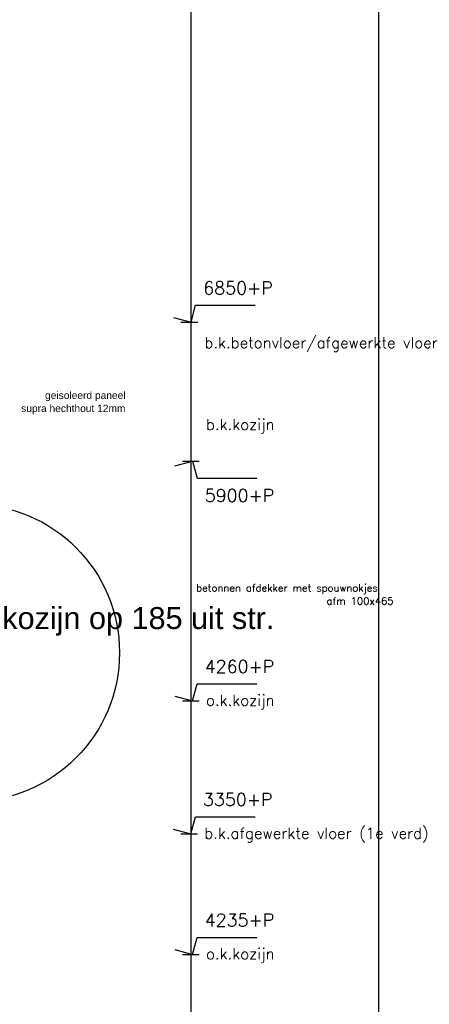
# Model space of a CAD drawing. Extents: x 0 to 317513, y 0 to 193913.
# Tile 48 of 69: x 241734 to 244539, y 94629 to 101367. Entities that reach past the tile are written whole.
import ezdxf

# ---------------------------------------------------------------- set-up
doc = ezdxf.new("R2010")
doc.units = 0
doc.header["$LTSCALE"] = 20
doc.header["$MEASUREMENT"] = 0
doc.linetypes.add('DASHDOT', pattern=[25, 12.5, -6.25, 0, -6.25])
doc.layers.get('0').update_dxf_attribs({"linetype": 'CONTINUOUS'})
for name, color, linetype in [('A--L$7A-_STRAMIEN', 1, 'DASHDOT'), ('A--M01A1_MAATVOERING', 1, 'CONTINUOUS'), ('A--M01B1_HOOGTE_MAATV', 1, 'CONTINUOUS'), ('A--T$1A-_F123_20', 1, 'CONTINUOUS'), ('A--T01A-25_TEKST', 2, 'CONTINUOUS'), ('A--T01B2_HOOGTE_MAATV', 2, 'CONTINUOUS'), ('A--T01B3_HOOGTE_MAATV', 3, 'CONTINUOUS')]:
    doc.layers.add(name, color=color, linetype=linetype)
doc.styles.add('EB2', font='ARIAL.TTF')
doc.styles.add('HIEMSTRA', font='romans.shx')
doc.styles.add('HOOGTEXT', font='ROMANS.shx', dxfattribs={"height": 2.5})

# ---------------------------------------------------------------- blocks, each defined once
blk = doc.blocks.new('HOOGTEP')
at = {"layer": 'A--M01A1_MAATVOERING'}
for p, q in [((0, 0), (0.62, 2.33)), ((0.62, 2.33), (8.79, 2.33)), ((-2.41, 0.65), (0, 0))]:
    blk.add_line(p, q, dxfattribs=at)
at = {"layer": 'A--M01B1_HOOGTE_MAATV'}
blk.add_line((-1.38, 0), (0.91, 0), dxfattribs=at)
at = {"layer": 'A--T01B2_HOOGTE_MAATV', "style": 'HOOGTEXT', "flags": 4}
blk.add_attdef('TEKST', (1.84, -0.67), '', height=1.5, dxfattribs=at)
at = {"layer": 'A--T01B3_HOOGTE_MAATV', "style": 'HOOGTEXT', "flags": 4}
blk.add_attdef('HOOGTE', (1.67, 3.82), '', height=1.75, dxfattribs=at)

msp = doc.modelspace()

# ---------------------------------------------------------------- linework, layer by layer
msp.add_lwpolyline([(236530.72, 108343.03), (244189.85, 108343.03), (244189.85, 89306.22), (236530.72, 89306.22)], close=True)
msp.add_circle((241399.31, 97034.73), 1017.95)
at = {"layer": 'A--L$7A-_STRAMIEN', "linetype": 'Continuous'}
msp.add_line((242905.48, 107777.71), (242905.48, 90919.02), dxfattribs=at)

# ---------------------------------------------------------------- block references
at = {"color": 3}
ref = msp.add_blockref('HOOGTEP', (242906.86, 99295.9), dxfattribs=dict(at, xscale=50, yscale=50, zscale=50))
ref.add_attrib('TEKST', 'b.k.betonvloer/afgewerkte vloer', (242998.84, 99118.97), dxfattribs={"layer": 'A--T01B2_HOOGTE_MAATV', "height": 75, "style": 'HOOGTEXT', "flags": 4})
ref.add_attrib('HOOGTE', '6850+P', (242990.49, 99486.87), dxfattribs={"layer": 'A--T01B3_HOOGTE_MAATV', "height": 87.5, "style": 'HOOGTEXT', "flags": 4})
ref = msp.add_blockref('HOOGTEP', (242917.16, 98345.9), dxfattribs=dict(at, xscale=-50, yscale=50, rotation=180))
ref.add_attrib('TEKST', 'b.k.kozijn', (243009.15, 98559.3), dxfattribs={"layer": 'A--T01B2_HOOGTE_MAATV', "height": 75, "style": 'HOOGTEXT', "flags": 4})
ref.add_attrib('HOOGTE', '5900+P', (243000.79, 98067.42), dxfattribs={"layer": 'A--T01B3_HOOGTE_MAATV', "height": 87.5, "style": 'HOOGTEXT', "flags": 4})
at = {"color": 3, "xscale": 50, "yscale": 50}
for p, values in [((242917.16, 96705.9), {'TEKST': 'o.k.kozijn', 'HOOGTE': '4260+P'}), ((242917.16, 94970.9), {'TEKST': 'o.k.kozijn', 'HOOGTE': '4235+P'})]:
    msp.add_blockref('HOOGTEP', p, dxfattribs=at).add_auto_attribs(values)
at = {"color": 3, "xscale": 50, "yscale": 50, "zscale": 50}
msp.add_blockref('HOOGTEP', (242905.48, 95795.9), dxfattribs=at).add_auto_attribs({'TEKST': 'b.k.afgewerkte vloer (1e verd)', 'HOOGTE': '3350+P'})

# ---------------------------------------------------------------- texts
at = {"layer": 'A--T$1A-_F123_20', "style": 'EB2'}
for s, height, p in [('geisoleerd paneel', 50, (241907.26, 98771.64)), ('supra hechthout 12mm', 50, (241743.79, 98682.17)), ('kozijn op 185 uit str.', 150, (241614.25, 97197.17))]:
    msp.add_text(s, height=height, dxfattribs=at).set_placement(p)
at = {"layer": 'A--T01A-25_TEKST', "style": 'HIEMSTRA'}
for s, p in [('betonnen afdekker met spouwnokjes', (242942.11, 97453.11)), ('afm 100x465', (243834.97, 97363.9))]:
    msp.add_text(s, height=50, dxfattribs=at).set_placement(p)

doc.saveas('drawing.dxf')
